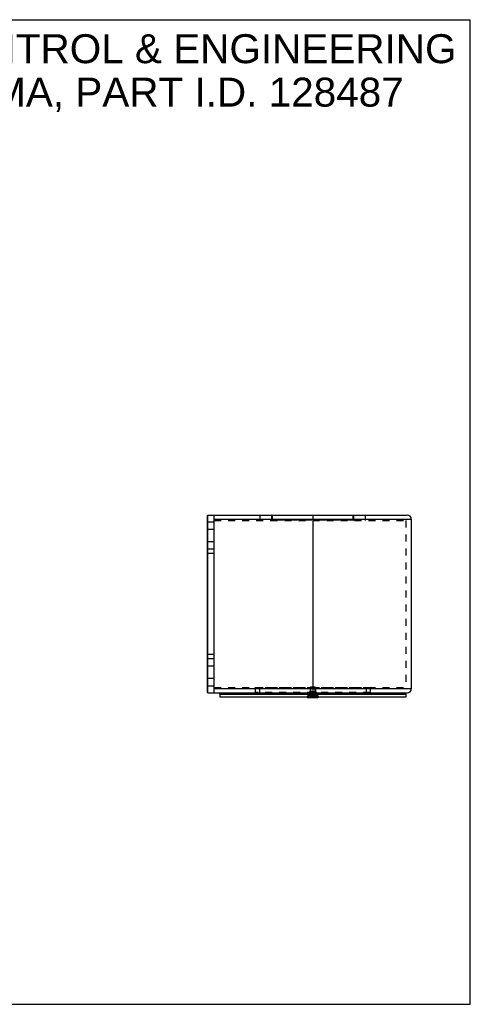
# Model space of a CAD drawing. Header units: inches. Extents: x 0 to 36.7, y 0 to 28.3.
# Tile 4 of 4: x 23.7 to 36.7, y 0 to 28.3. Entities that reach past the tile are written whole.
import ezdxf

# ---------------------------------------------------------------- set-up
doc = ezdxf.new("R2010")
doc.units = ezdxf.units.IN
doc.header["$LTSCALE"] = 2.016667
doc.header["$MEASUREMENT"] = 0
doc.linetypes.add('HIDDEN', pattern=[0.2, 0.1, -0.1])
doc.layers.get('0').update_dxf_attribs({"linetype": 'CONTINUOUS'})
for name, color, linetype in [('_1553', 7, 'CONTINUOUS'), ('_1950', 7, 'CONTINUOUS'), ('_3343', 7, 'CONTINUOUS'), ('_4688', 7, 'CONTINUOUS'), ('DEFAULT_2', 8, 'HIDDEN')]:
    doc.layers.add(name, color=color, linetype=linetype)
doc.styles.get("Standard").update_dxf_attribs({"font": 'arial.ttf'})

msp = doc.modelspace()

# ---------------------------------------------------------------- linework, layer by layer
at = {"color": 7, "linetype": 'Continuous'}
for p, q in [((0, 28.3333), (36.6667, 28.3333)), ((36.6667, 0), (36.6667, 28.3333)), ((31.9882, 8.8418), (31.9882, 8.8218)), ((32.2834, 8.8218), (31.9882, 8.8218)), ((32.2834, 8.8418), (32.2834, 8.8218)), ((0, 0), (36.6667, 0))]:
    msp.add_line(p, q, dxfattribs=at)
at = {"layer": '_1553', "color": 7, "linetype": 'Continuous'}
for p, q in [((29.4586, 8.9205), (29.4586, 8.8418)), ((29.4586, 8.9205), (34.813, 8.9205)), ((34.813, 8.8418), (29.4586, 8.8418)), ((34.813, 8.9205), (34.813, 8.8418))]:
    msp.add_line(p, q, dxfattribs=at)
at = {"layer": '_1553', "color": 8, "linetype": 'HIDDEN'}
for p, q in [((31.9508, 8.8418), (32.0295, 8.9205)), ((32.3208, 8.8418), (32.2421, 8.9205))]:
    msp.add_line(p, q, dxfattribs=at)
at = {"layer": '_1950', "color": 7, "linetype": 'Continuous'}
for p, q in [((29.4586, 8.9205), (29.4586, 8.9599)), ((34.813, 8.9205), (29.4586, 8.9205)), ((34.813, 8.9205), (34.813, 8.9599))]:
    msp.add_line(p, q, dxfattribs=at)
at = {"layer": '_1950', "color": 8, "linetype": 'HIDDEN'}
for p, q in [((29.4586, 8.9599), (34.813, 8.9599)), ((29.5768, 8.9205), (29.5768, 8.9599)), ((34.6949, 8.9205), (34.6949, 8.9599))]:
    msp.add_line(p, q, dxfattribs=at)
at = {"layer": '_3343', "color": 8, "linetype": 'HIDDEN'}
for p, q in [((32.2548, 8.8847), (32.0169, 8.8847)), ((32.2546, 8.8808), (32.017, 8.8808)), ((32.0422, 8.951), (32.0406, 8.9374)), ((32.2281, 8.9856), (32.0436, 8.9856)), ((32.0462, 8.9827), (32.0436, 8.9856)), ((32.0438, 8.9313), (32.0445, 8.9369)), ((32.0443, 8.9354), (32.0449, 8.9397)), ((32.0463, 8.9526), (32.0445, 8.9369)), ((32.0459, 8.9489), (32.0465, 8.9538)), ((32.2254, 8.9827), (32.0462, 8.9827)), ((32.0477, 8.9842), (32.0463, 8.9776)), ((32.0463, 8.9526), (32.0471, 8.9588)), ((32.047, 8.9578), (32.0479, 8.964)), ((32.0488, 8.989), (32.0474, 8.983)), ((32.0477, 8.9631), (32.0488, 8.9694)), ((32.0486, 8.9884), (32.0511, 8.999)), ((32.0528, 8.9888), (32.051, 8.9807)), ((32.0511, 8.999), (32.2206, 8.999)), ((32.0539, 8.9939), (32.0523, 8.9866)), ((32.0536, 8.9927), (32.0551, 8.999)), ((32.1102, 8.9344), (32.11, 8.9288)), ((32.1109, 8.9585), (32.1102, 8.9344)), ((32.1112, 8.9665), (32.1109, 8.9585)), ((32.1117, 8.9751), (32.1112, 8.9665)), ((32.1113, 8.9354), (32.1118, 8.9538)), ((32.1122, 8.9842), (32.1117, 8.9751)), ((32.1131, 8.999), (32.1122, 8.9842)), ((32.1125, 8.9694), (32.113, 8.9807)), ((32.113, 8.9807), (32.1141, 8.999)), ((32.1586, 8.999), (32.1595, 8.9842)), ((32.1595, 8.9842), (32.16, 8.9751)), ((32.16, 8.9751), (32.1604, 8.9665)), ((32.1604, 8.9665), (32.1607, 8.9585)), ((32.1606, 8.9274), (32.1604, 8.9354)), ((32.1607, 8.9585), (32.1615, 8.9344)), ((32.1615, 8.9344), (32.1617, 8.9288)), ((32.1617, 8.9288), (32.1619, 8.9237)), ((32.2165, 8.999), (32.2189, 8.9888)), ((32.223, 8.9884), (32.2206, 8.999)), ((32.2228, 8.9694), (32.2239, 8.9631)), ((32.2242, 8.983), (32.2229, 8.989)), ((32.2238, 8.964), (32.2247, 8.9578)), ((32.2245, 8.9588), (32.2253, 8.9526)), ((32.2252, 8.9538), (32.2259, 8.9473)), ((32.2254, 8.9827), (32.2281, 8.9856)), ((32.2268, 8.9397), (32.2257, 8.9489)), ((32.2265, 8.9421), (32.2273, 8.9354)), ((32.2271, 8.9369), (32.2278, 8.9313)), ((32.231, 8.9374), (32.2295, 8.951)), ((32.2367, 8.9718), (32.2331, 8.9754))]:
    msp.add_line(p, q, dxfattribs=at)
for points in [[(32.017, 8.8808), (32.0138, 8.8815), (32.0094, 8.8847), (32.006, 8.8889), (32.0038, 8.8937), (32.0024, 8.8988), (32.0016, 8.9041), (32.0015, 8.9093), (32.0018, 8.9146), (32.0026, 8.9198), (32.0037, 8.925), (32.0052, 8.9301), (32.0069, 8.9352), (32.0089, 8.9401), (32.011, 8.9449), (32.0134, 8.9496)], [(32.0019, 8.9154), (32.0016, 8.9123), (32.0015, 8.9093), (32.0015, 8.9065), (32.0016, 8.9038), (32.0019, 8.9013), (32.0023, 8.899), (32.0028, 8.8967), (32.0034, 8.8947), (32.0041, 8.8927), (32.0049, 8.891), (32.0058, 8.8894), (32.0067, 8.8879), (32.0077, 8.8866), (32.0087, 8.8854), (32.0097, 8.8844), (32.0108, 8.8834), (32.0119, 8.8826), (32.0129, 8.882), (32.014, 8.8815), (32.015, 8.8811), (32.016, 8.8809), (32.017, 8.8808)], [(32.0038, 8.9255), (32.003, 8.922), (32.0023, 8.9186)], [(32.0112, 8.9452), (32.0093, 8.941), (32.0076, 8.937), (32.0061, 8.933), (32.0049, 8.9292)], [(32.0385, 8.9754), (32.0347, 8.9716), (32.031, 8.9677), (32.0276, 8.9637), (32.0243, 8.9596), (32.0213, 8.9553), (32.0185, 8.9508), (32.016, 8.9462), (32.0137, 8.9414), (32.0116, 8.9365), (32.0098, 8.9315), (32.0082, 8.9264), (32.0069, 8.9213), (32.006, 8.9162), (32.0055, 8.9111), (32.0054, 8.9059), (32.0059, 8.9009), (32.0071, 8.8961), (32.0089, 8.8918), (32.0116, 8.888), (32.0151, 8.8853), (32.0169, 8.8847)], [(32.0056, 8.904), (32.0054, 8.9056), (32.0054, 8.9073), (32.0054, 8.9091), (32.0055, 8.911), (32.0056, 8.9129), (32.0058, 8.915), (32.0061, 8.9171), (32.0065, 8.9193), (32.007, 8.9216), (32.0075, 8.9241), (32.0082, 8.9266), (32.0091, 8.9293), (32.01, 8.9321)], [(32.0169, 8.8847), (32.0165, 8.8847), (32.0161, 8.8848), (32.0157, 8.885), (32.0153, 8.8852), (32.0148, 8.8855), (32.0142, 8.8858), (32.0136, 8.8863), (32.013, 8.8867), (32.0125, 8.8872), (32.0119, 8.8877), (32.0114, 8.8882), (32.0109, 8.8889), (32.0103, 8.8895), (32.0098, 8.8903), (32.0093, 8.891), (32.0089, 8.8919), (32.0084, 8.8928), (32.008, 8.8937), (32.0075, 8.8948), (32.0072, 8.8959), (32.0068, 8.8971), (32.0065, 8.8983), (32.0062, 8.8996), (32.0059, 8.901), (32.0057, 8.9024)], [(32.011, 8.935), (32.0123, 8.938), (32.0136, 8.9411), (32.0151, 8.9443), (32.0167, 8.9476), (32.0186, 8.9509), (32.0207, 8.9543), (32.023, 8.9578), (32.0256, 8.9612), (32.0284, 8.9647), (32.0315, 8.9682)], [(32.0436, 8.9856), (32.0386, 8.9809), (32.0338, 8.9763), (32.0294, 8.9718), (32.0254, 8.9674), (32.0218, 8.9629), (32.0186, 8.9584), (32.0158, 8.9539), (32.0133, 8.9495)], [(32.0169, 8.8847), (32.0175, 8.8848), (32.0205, 8.8864), (32.0241, 8.8898), (32.0277, 8.8946), (32.0306, 8.8995), (32.033, 8.9042), (32.0349, 8.9089), (32.0364, 8.9137), (32.0377, 8.9186), (32.0386, 8.9236), (32.0395, 8.9287), (32.0402, 8.934), (32.0408, 8.9393)], [(32.0256, 8.8916), (32.0249, 8.8908), (32.0243, 8.89), (32.0237, 8.8893), (32.0231, 8.8887), (32.0226, 8.8881), (32.0219, 8.8875), (32.0213, 8.887), (32.0207, 8.8865), (32.0201, 8.8861), (32.0196, 8.8858), (32.0191, 8.8855), (32.0185, 8.8852), (32.0179, 8.8849), (32.0174, 8.8848), (32.0169, 8.8847), (32.0169, 8.8847)], [(32.0439, 8.9317), (32.0431, 8.9266), (32.0423, 8.9215), (32.0412, 8.9166), (32.04, 8.9117), (32.0383, 8.9069), (32.0363, 8.902), (32.0339, 8.8972), (32.0308, 8.8923), (32.0272, 8.8874), (32.0231, 8.8833), (32.0185, 8.881), (32.017, 8.8808)], [(32.017, 8.8808), (32.0182, 8.8809), (32.0193, 8.8812), (32.0205, 8.8816), (32.0216, 8.8823), (32.0227, 8.883), (32.0239, 8.884), (32.0251, 8.8851), (32.0263, 8.8863), (32.0274, 8.8877), (32.0286, 8.8891), (32.0297, 8.8907), (32.0309, 8.8924), (32.0321, 8.8943), (32.0333, 8.8962), (32.0344, 8.8982), (32.0355, 8.9004), (32.0366, 8.9027), (32.0377, 8.9052), (32.0387, 8.908)], [(32.0251, 8.9669), (32.0285, 8.9709), (32.0322, 8.9747), (32.0359, 8.9784), (32.0397, 8.982)], [(32.0289, 8.8965), (32.0282, 8.8955), (32.0276, 8.8944), (32.0269, 8.8934), (32.0262, 8.8925)], [(32.0316, 8.9013), (32.0309, 8.9), (32.0303, 8.8988), (32.0296, 8.8977)], [(32.0337, 8.9057), (32.033, 8.9041), (32.0323, 8.9026)], [(32.0367, 8.9149), (32.0362, 8.9129), (32.0356, 8.9109), (32.035, 8.9091), (32.0343, 8.9074)], [(32.0402, 8.9344), (32.0399, 8.9315), (32.0395, 8.9288), (32.0391, 8.9262), (32.0387, 8.9237), (32.0382, 8.9214), (32.0378, 8.9191), (32.0373, 8.9169)], [(32.0385, 8.9754), (32.0423, 8.979), (32.0462, 8.9827)], [(32.0397, 8.9108), (32.0405, 8.9138), (32.0413, 8.917), (32.042, 8.9203), (32.0427, 8.9238), (32.0433, 8.9274)], [(32.0421, 8.9503), (32.0427, 8.9558), (32.0435, 8.9613), (32.0443, 8.9668)], [(32.0436, 8.9625), (32.0431, 8.9585), (32.0426, 8.9547)], [(32.0443, 8.9665), (32.0453, 8.9722), (32.0463, 8.9776)], [(32.0467, 8.9796), (32.0458, 8.9751), (32.045, 8.9708)], [(32.0486, 8.9683), (32.0498, 8.9749), (32.051, 8.9807)], [(32.0516, 8.9837), (32.0506, 8.9786), (32.0495, 8.9734)], [(32.1111, 8.9856), (32.1097, 8.9809), (32.1084, 8.9763), (32.1073, 8.9718), (32.1062, 8.9674), (32.1052, 8.9629), (32.1044, 8.9584), (32.1036, 8.9539), (32.1029, 8.9495), (32.1024, 8.9452), (32.1018, 8.941), (32.1014, 8.937), (32.101, 8.933), (32.1007, 8.9292), (32.1004, 8.9255), (32.1002, 8.922), (32.1, 8.9186), (32.0999, 8.9154), (32.0998, 8.9123), (32.0998, 8.9093), (32.0998, 8.9065), (32.0998, 8.9038), (32.0999, 8.9013), (32.1, 8.899), (32.1001, 8.8967), (32.1003, 8.8947), (32.1005, 8.8927), (32.1007, 8.891), (32.1009, 8.8894), (32.1012, 8.8879), (32.1014, 8.8866), (32.1017, 8.8854), (32.102, 8.8844), (32.1023, 8.8834), (32.1025, 8.8826), (32.1028, 8.882), (32.1031, 8.8815), (32.1034, 8.8811), (32.1037, 8.8809), (32.1039, 8.8808)], [(32.1039, 8.8847), (32.1038, 8.8847), (32.1037, 8.8848), (32.1036, 8.885), (32.1035, 8.8852), (32.1033, 8.8855), (32.1032, 8.8858), (32.103, 8.8863), (32.1028, 8.8867), (32.1027, 8.8872), (32.1026, 8.8877), (32.1024, 8.8882), (32.1023, 8.8889), (32.1021, 8.8895), (32.102, 8.8903), (32.1019, 8.891), (32.1017, 8.8919), (32.1016, 8.8928), (32.1015, 8.8937), (32.1014, 8.8948), (32.1013, 8.8959), (32.1012, 8.8971), (32.1011, 8.8983), (32.101, 8.8996), (32.101, 8.901), (32.1009, 8.9024), (32.1009, 8.904), (32.1008, 8.9056), (32.1008, 8.9073), (32.1008, 8.9091), (32.1008, 8.911), (32.1009, 8.9129), (32.1009, 8.915), (32.101, 8.9171), (32.1011, 8.9193), (32.1012, 8.9216), (32.1014, 8.9241), (32.1016, 8.9266), (32.1018, 8.9293), (32.102, 8.9321), (32.1023, 8.935), (32.1026, 8.938), (32.103, 8.9411), (32.1034, 8.9443), (32.1039, 8.9476), (32.1043, 8.9509), (32.1049, 8.9543), (32.1055, 8.9578), (32.1062, 8.9612), (32.107, 8.9647), (32.1078, 8.9682), (32.1087, 8.9718), (32.1097, 8.9754), (32.1107, 8.979), (32.1118, 8.9827)], [(32.1039, 8.8808), (32.1042, 8.8809), (32.1045, 8.8812), (32.1049, 8.8816), (32.1052, 8.8823), (32.1055, 8.883), (32.1058, 8.884), (32.1061, 8.8851), (32.1064, 8.8863), (32.1067, 8.8877), (32.107, 8.8891), (32.1073, 8.8907), (32.1077, 8.8924), (32.108, 8.8943), (32.1083, 8.8962), (32.1086, 8.8982), (32.1089, 8.9004), (32.1092, 8.9027), (32.1095, 8.9052), (32.1098, 8.908), (32.11, 8.9108), (32.1102, 8.9138), (32.1105, 8.917), (32.1106, 8.9203), (32.1108, 8.9238), (32.111, 8.9274), (32.1113, 8.9354)], [(32.11, 8.9288), (32.1097, 8.9237), (32.1096, 8.9214), (32.1095, 8.9191), (32.1094, 8.9169), (32.1092, 8.9149), (32.1091, 8.9129), (32.1089, 8.9109), (32.1087, 8.9091), (32.1086, 8.9074), (32.1084, 8.9057), (32.1082, 8.9041), (32.108, 8.9026), (32.1078, 8.9013), (32.1077, 8.9), (32.1075, 8.8988), (32.1073, 8.8977), (32.1071, 8.8965), (32.1069, 8.8955), (32.1068, 8.8944), (32.1066, 8.8934), (32.1064, 8.8925), (32.1062, 8.8916), (32.1061, 8.8908), (32.1059, 8.89), (32.1057, 8.8893), (32.1056, 8.8887), (32.1054, 8.8881), (32.1052, 8.8875), (32.1051, 8.887), (32.1049, 8.8865), (32.1048, 8.8861), (32.1046, 8.8858), (32.1045, 8.8855), (32.1043, 8.8852), (32.1042, 8.8849), (32.104, 8.8848), (32.1039, 8.8847), (32.1039, 8.8847)], [(32.1118, 8.9538), (32.112, 8.9588), (32.1122, 8.964), (32.1125, 8.9694)], [(32.1596, 8.9588), (32.1594, 8.964), (32.1592, 8.9694), (32.1589, 8.9749), (32.1586, 8.9807), (32.1575, 8.999)], [(32.1604, 8.9354), (32.1599, 8.9489), (32.1596, 8.9588)], [(32.1677, 8.8847), (32.1678, 8.8847), (32.1679, 8.8848), (32.168, 8.885), (32.1682, 8.8852), (32.1683, 8.8855), (32.1684, 8.8858), (32.1686, 8.8863), (32.1688, 8.8867), (32.1689, 8.8872), (32.1691, 8.8877), (32.1692, 8.8882), (32.1693, 8.8889), (32.1695, 8.8895), (32.1696, 8.8903), (32.1698, 8.891), (32.1699, 8.8919), (32.17, 8.8928), (32.1701, 8.8937), (32.1702, 8.8948), (32.1703, 8.8959), (32.1704, 8.8971), (32.1705, 8.8983), (32.1706, 8.8996), (32.1707, 8.901), (32.1707, 8.9024), (32.1708, 8.904), (32.1708, 8.9056), (32.1708, 8.9073), (32.1708, 8.9091), (32.1708, 8.911), (32.1708, 8.9129), (32.1707, 8.915), (32.1706, 8.9171), (32.1705, 8.9193), (32.1704, 8.9216), (32.1702, 8.9241), (32.17, 8.9266), (32.1698, 8.9293), (32.1696, 8.9321), (32.1693, 8.935), (32.169, 8.938), (32.1686, 8.9411), (32.1682, 8.9443), (32.1678, 8.9476), (32.1673, 8.9509), (32.1667, 8.9543), (32.1661, 8.9578), (32.1654, 8.9612), (32.1646, 8.9647), (32.1638, 8.9682), (32.1629, 8.9718), (32.1619, 8.9754), (32.1609, 8.979), (32.1598, 8.9827)], [(32.1606, 8.9856), (32.1619, 8.9809), (32.1632, 8.9763), (32.1644, 8.9718), (32.1654, 8.9674), (32.1664, 8.9629), (32.1673, 8.9584), (32.168, 8.9539), (32.1687, 8.9495), (32.1693, 8.9452), (32.1698, 8.941), (32.1702, 8.937), (32.1706, 8.933), (32.1709, 8.9292), (32.1712, 8.9255), (32.1715, 8.922), (32.1716, 8.9186), (32.1718, 8.9154), (32.1718, 8.9123), (32.1719, 8.9093), (32.1719, 8.9065), (32.1718, 8.9038), (32.1717, 8.9013), (32.1716, 8.899), (32.1715, 8.8967), (32.1713, 8.8947), (32.1712, 8.8927), (32.1709, 8.891), (32.1707, 8.8894), (32.1705, 8.8879), (32.1702, 8.8866), (32.1699, 8.8854), (32.1696, 8.8844), (32.1694, 8.8834), (32.1691, 8.8826), (32.1688, 8.882), (32.1685, 8.8815), (32.1682, 8.8811), (32.168, 8.8809), (32.1677, 8.8808)], [(32.1677, 8.8808), (32.1674, 8.8809), (32.1671, 8.8812), (32.1668, 8.8816), (32.1665, 8.8823), (32.1662, 8.883), (32.1658, 8.884), (32.1655, 8.8851), (32.1652, 8.8863), (32.1649, 8.8877), (32.1646, 8.8891), (32.1643, 8.8907), (32.164, 8.8924), (32.1636, 8.8943), (32.1633, 8.8962), (32.163, 8.8982), (32.1627, 8.9004), (32.1624, 8.9027), (32.1621, 8.9052), (32.1619, 8.908), (32.1616, 8.9108), (32.1614, 8.9138), (32.1612, 8.917), (32.161, 8.9203), (32.1608, 8.9238), (32.1606, 8.9274)], [(32.1619, 8.9237), (32.162, 8.9214), (32.1621, 8.9191), (32.1623, 8.9169), (32.1624, 8.9149), (32.1625, 8.9129), (32.1627, 8.9109), (32.1629, 8.9091), (32.163, 8.9074), (32.1632, 8.9057), (32.1634, 8.9041), (32.1636, 8.9026), (32.1638, 8.9013), (32.164, 8.9), (32.1641, 8.8988), (32.1643, 8.8977), (32.1645, 8.8965), (32.1647, 8.8955), (32.1649, 8.8944), (32.165, 8.8934), (32.1652, 8.8925), (32.1654, 8.8916), (32.1656, 8.8908), (32.1657, 8.89), (32.1659, 8.8893), (32.166, 8.8887), (32.1662, 8.8881), (32.1664, 8.8875), (32.1665, 8.887), (32.1667, 8.8865), (32.1669, 8.8861), (32.167, 8.8858), (32.1671, 8.8855), (32.1673, 8.8852), (32.1675, 8.8849), (32.1676, 8.8848), (32.1677, 8.8847), (32.1677, 8.8847)], [(32.218, 8.9927), (32.22, 8.9837), (32.2211, 8.9786), (32.2221, 8.9734), (32.223, 8.9683)], [(32.2228, 8.9694), (32.2218, 8.9749), (32.2206, 8.9807), (32.2194, 8.9866)], [(32.2295, 8.9503), (32.2289, 8.9558), (32.2281, 8.9613), (32.2273, 8.9668), (32.2263, 8.9722), (32.2253, 8.9776), (32.2239, 8.9842)], [(32.2249, 8.9796), (32.2258, 8.9751), (32.2266, 8.9708)], [(32.2254, 8.9827), (32.2293, 8.9791), (32.2331, 8.9754)], [(32.2278, 8.9317), (32.2285, 8.9266), (32.2293, 8.9215), (32.2304, 8.9166), (32.2317, 8.9117), (32.2333, 8.9069), (32.2353, 8.902), (32.2378, 8.8972), (32.2408, 8.8923), (32.2444, 8.8874), (32.2486, 8.8833), (32.2531, 8.881), (32.2546, 8.8808)], [(32.228, 8.9625), (32.2285, 8.9585), (32.229, 8.9547)], [(32.2281, 8.9856), (32.2331, 8.9809), (32.2378, 8.9763), (32.2422, 8.9718), (32.2462, 8.9674), (32.2498, 8.9629)], [(32.2296, 8.9203), (32.2289, 8.9238), (32.2284, 8.9274)], [(32.2319, 8.9108), (32.2311, 8.9138), (32.2303, 8.917)], [(32.2548, 8.8847), (32.2541, 8.8848), (32.2511, 8.8864), (32.2475, 8.8898), (32.244, 8.8946), (32.241, 8.8995), (32.2386, 8.9042), (32.2367, 8.9089), (32.2352, 8.9137), (32.234, 8.9186), (32.233, 8.9236), (32.2321, 8.9287), (32.2314, 8.934), (32.2308, 8.9393)], [(32.2314, 8.9344), (32.2317, 8.9315), (32.2321, 8.9288), (32.2325, 8.9262), (32.233, 8.9237), (32.2334, 8.9214), (32.2339, 8.9191), (32.2343, 8.9169)], [(32.2465, 8.9669), (32.2431, 8.9709), (32.2395, 8.9747), (32.2357, 8.9784), (32.2319, 8.982)], [(32.2546, 8.8808), (32.2535, 8.8809), (32.2523, 8.8812), (32.2512, 8.8816), (32.25, 8.8823), (32.2489, 8.883), (32.2477, 8.884), (32.2465, 8.8851), (32.2453, 8.8863), (32.2442, 8.8877), (32.243, 8.8891), (32.2419, 8.8907), (32.2407, 8.8924), (32.2395, 8.8943), (32.2383, 8.8962), (32.2372, 8.8982), (32.2361, 8.9004), (32.235, 8.9027), (32.2339, 8.9052), (32.2329, 8.908)], [(32.2349, 8.9149), (32.2354, 8.9129), (32.236, 8.9109), (32.2366, 8.9091), (32.2373, 8.9074)], [(32.2367, 8.9718), (32.2406, 8.9677), (32.2441, 8.9637), (32.2473, 8.9596), (32.2504, 8.9553), (32.2531, 8.9508), (32.2556, 8.9462), (32.2579, 8.9414), (32.26, 8.9365), (32.2619, 8.9315), (32.2635, 8.9264), (32.2647, 8.9213), (32.2656, 8.9162), (32.2662, 8.9111), (32.2662, 8.9059), (32.2657, 8.9009), (32.2645, 8.8961), (32.2627, 8.8918), (32.26, 8.888), (32.2566, 8.8853), (32.2548, 8.8847)], [(32.238, 8.9057), (32.2387, 8.9041), (32.2394, 8.9026)], [(32.24, 8.9013), (32.2407, 8.9), (32.2414, 8.8988), (32.242, 8.8977)], [(32.2606, 8.935), (32.2594, 8.938), (32.258, 8.9411), (32.2565, 8.9443), (32.2549, 8.9476), (32.253, 8.9509), (32.251, 8.9543), (32.2487, 8.9578), (32.2461, 8.9612), (32.2432, 8.9647), (32.2401, 8.9682)], [(32.2427, 8.8965), (32.2434, 8.8955), (32.2441, 8.8944), (32.2447, 8.8934), (32.2454, 8.8925)], [(32.246, 8.8916), (32.2467, 8.8908), (32.2473, 8.89), (32.2479, 8.8893), (32.2485, 8.8887), (32.249, 8.8881), (32.2497, 8.8875), (32.2503, 8.887), (32.2509, 8.8865), (32.2515, 8.8861), (32.252, 8.8858), (32.2525, 8.8855), (32.2531, 8.8852), (32.2537, 8.8849), (32.2542, 8.8848), (32.2547, 8.8847), (32.2548, 8.8847)], [(32.2582, 8.9496), (32.2556, 8.9542), (32.2528, 8.9586), (32.2498, 8.9629)], [(32.2546, 8.8808), (32.2578, 8.8815), (32.2622, 8.8847), (32.2656, 8.8889), (32.2679, 8.8937), (32.2693, 8.8988), (32.27, 8.9041), (32.2702, 8.9093), (32.2698, 8.9146), (32.2691, 8.9198), (32.2679, 8.925), (32.2664, 8.9301), (32.2647, 8.9352), (32.2627, 8.9401), (32.2606, 8.9449)], [(32.2697, 8.9154), (32.27, 8.9123), (32.2702, 8.9093), (32.2701, 8.9065), (32.27, 8.9038), (32.2697, 8.9013), (32.2693, 8.899), (32.2688, 8.8967), (32.2682, 8.8947), (32.2675, 8.8927), (32.2667, 8.891), (32.2659, 8.8894), (32.2649, 8.8879), (32.2639, 8.8866), (32.2629, 8.8854), (32.2619, 8.8844), (32.2608, 8.8834), (32.2598, 8.8826), (32.2587, 8.882), (32.2576, 8.8815), (32.2566, 8.8811), (32.2556, 8.8809), (32.2546, 8.8808)], [(32.2548, 8.8847), (32.2551, 8.8847), (32.2555, 8.8848), (32.2559, 8.885), (32.2563, 8.8852), (32.2568, 8.8855), (32.2574, 8.8858), (32.258, 8.8863), (32.2586, 8.8867), (32.2592, 8.8872), (32.2597, 8.8877), (32.2602, 8.8882), (32.2608, 8.8889), (32.2613, 8.8895), (32.2618, 8.8903), (32.2623, 8.891), (32.2628, 8.8919), (32.2632, 8.8928), (32.2637, 8.8937), (32.2641, 8.8948), (32.2645, 8.8959), (32.2648, 8.8971), (32.2652, 8.8983), (32.2655, 8.8996), (32.2657, 8.901), (32.2659, 8.9024)], [(32.2583, 8.9495), (32.2605, 8.9452), (32.2624, 8.941), (32.264, 8.937), (32.2655, 8.933), (32.2667, 8.9292)], [(32.2661, 8.904), (32.2662, 8.9056), (32.2662, 8.9073), (32.2662, 8.9091), (32.2662, 8.911), (32.266, 8.9129), (32.2658, 8.915), (32.2655, 8.9171), (32.2651, 8.9193), (32.2647, 8.9216), (32.2641, 8.9241), (32.2634, 8.9266), (32.2626, 8.9293), (32.2616, 8.9321)], [(32.2678, 8.9255), (32.2686, 8.922), (32.2693, 8.9186)]]:
    msp.add_lwpolyline(points, dxfattribs=at)
at = {"layer": '_4688', "color": 7, "linetype": 'Continuous'}
for p, q in [((29.1161, 14.078), (29.1043, 14.0662)), ((29.1043, 8.9717), (29.1043, 14.0662)), ((29.1161, 8.9599), (29.1161, 14.078)), ((29.1161, 14.078), (34.8523, 14.078)), ((29.2894, 14.078), (29.2894, 8.9599)), ((29.3012, 14.0662), (29.2894, 14.078)), ((29.3012, 8.9717), (29.3012, 14.0662)), ((29.3012, 13.9599), (34.9705, 13.9599)), ((32.1358, 14.078), (32.1358, 8.9599)), ((34.9705, 13.9599), (34.9705, 9.078)), ((29.1043, 13.8812), (29.3012, 13.8812)), ((29.3012, 9.1568), (29.1043, 9.1568)), ((34.9705, 9.078), (29.3012, 9.078)), ((29.1043, 8.9717), (29.1161, 8.9599)), ((29.1161, 8.9599), (34.8523, 8.9599)), ((29.2894, 8.9599), (29.3012, 8.9717))]:
    msp.add_line(p, q, dxfattribs=at)
at = {"layer": '_4688', "color": 8, "linetype": 'HIDDEN'}
for p, q in [((29.3012, 13.9205), (34.8129, 13.9205)), ((30.6201, 13.9205), (30.6201, 14.078)), ((30.9547, 14.0662), (30.9429, 14.078)), ((30.9547, 13.9324), (30.9429, 13.9205)), ((30.9547, 13.9324), (30.9547, 14.0662)), ((33.3169, 14.0662), (30.9547, 14.0662)), ((33.3169, 13.9324), (30.9547, 13.9324)), ((30.9744, 13.9205), (30.9744, 14.078)), ((33.2972, 13.9205), (33.2972, 14.078)), ((33.3169, 14.0662), (33.3287, 14.078)), ((33.3169, 13.9324), (33.3169, 14.0662)), ((33.3169, 13.9324), (33.3287, 13.9205)), ((33.6516, 13.9205), (33.6516, 14.078)), ((34.813, 13.9205), (34.813, 9.1174)), ((29.1043, 13.6765), (29.1161, 13.6646)), ((29.2894, 13.6646), (29.1161, 13.6646)), ((29.3012, 13.6765), (29.2894, 13.6646)), ((29.1043, 13.2985), (29.1161, 13.3103)), ((29.1161, 13.0938), (29.1043, 13.1056)), ((29.2894, 13.3103), (29.1161, 13.3103)), ((29.2894, 13.0938), (29.1161, 13.0938)), ((29.3012, 13.2985), (29.2894, 13.3103)), ((29.3012, 13.1056), (29.2894, 13.0938)), ((29.3012, 12.9757), (29.1043, 12.9757)), ((29.3012, 10.0623), (29.1043, 10.0623)), ((29.1161, 9.9442), (29.1043, 9.9324)), ((29.2894, 9.9442), (29.1161, 9.9442)), ((29.3012, 9.9324), (29.2894, 9.9442)), ((29.1043, 9.7394), (29.1161, 9.7276)), ((29.2894, 9.7276), (29.1161, 9.7276)), ((29.3012, 9.7394), (29.2894, 9.7276)), ((29.1043, 9.3615), (29.1161, 9.3733)), ((29.2894, 9.3733), (29.1161, 9.3733)), ((29.3012, 9.3615), (29.2894, 9.3733)), ((29.3012, 9.1174), (34.8129, 9.1174)), ((30.4823, 9.1056), (30.4705, 9.1174)), ((33.7894, 9.1056), (30.4823, 9.1056)), ((30.4823, 9.1056), (30.4823, 8.9717)), ((30.6004, 9.1174), (30.6004, 8.9599)), ((32.0728, 9.1174), (32.0728, 8.9599)), ((32.1988, 9.1174), (32.1988, 8.9599)), ((33.6712, 9.1174), (33.6712, 8.9599)), ((33.8012, 9.1174), (33.7894, 9.1056)), ((33.7894, 9.1056), (33.7894, 8.9717)), ((30.4823, 8.9717), (30.4705, 8.9599)), ((33.7894, 8.9717), (30.4823, 8.9717)), ((33.8012, 8.9599), (33.7894, 8.9717))]:
    msp.add_line(p, q, dxfattribs=at)
at = {"layer": '_4688', "color": 7, "linetype": 'Continuous'}
for centre, start, end in [((34.8523, 13.9599), 0, 90), ((34.8523, 9.078), 270, 360)]:
    msp.add_arc(centre, 0.1181, start, end, dxfattribs=at)
at = {"layer": 'DEFAULT_2', "color": 8, "linetype": 'HIDDEN'}
for p, q in [((32.0768, 9.1368), (32.0571, 9.1171)), ((32.2146, 9.1171), (32.0571, 9.1171)), ((32.0571, 9.1171), (32.0571, 8.9203)), ((32.0768, 9.1368), (32.1949, 9.1368)), ((32.1949, 9.1368), (32.2146, 9.1171)), ((32.2146, 9.1171), (32.2146, 8.9203)), ((32.0571, 8.9203), (31.9882, 8.8514)), ((32.2834, 8.8514), (31.9882, 8.8514)), ((31.9882, 8.8514), (31.9882, 8.8418)), ((32.2146, 8.9203), (32.0571, 8.9203)), ((32.0815, 8.8218), (32.0815, 8.9006)), ((32.0817, 8.9006), (32.1901, 8.9006)), ((32.0938, 8.8218), (32.0938, 8.9006)), ((32.1233, 8.8218), (32.1233, 8.9006)), ((32.1237, 8.8218), (32.1237, 8.9006)), ((32.1479, 8.8218), (32.1479, 8.9006)), ((32.1483, 8.8218), (32.1483, 8.9006)), ((32.1775, 8.8218), (32.1775, 8.9006)), ((32.1899, 8.8218), (32.1899, 8.9006)), ((32.2146, 8.9203), (32.2834, 8.8514)), ((32.2834, 8.8514), (32.2834, 8.8418))]:
    msp.add_line(p, q, dxfattribs=at)

# ---------------------------------------------------------------- texts
at = {"color": 2, "linetype": 'Continuous', "insert": (25.7275, 27.9154), "char_height": 0.833333, "width": 21.047088, "attachment_point": 2, "line_spacing_factor": 0.9}
msp.add_mtext('SAGINAW CONTROL & ENGINEERING\\PSCE-SASWMA, PART I.D. 128487', dxfattribs=at)

doc.saveas('drawing.dxf')
